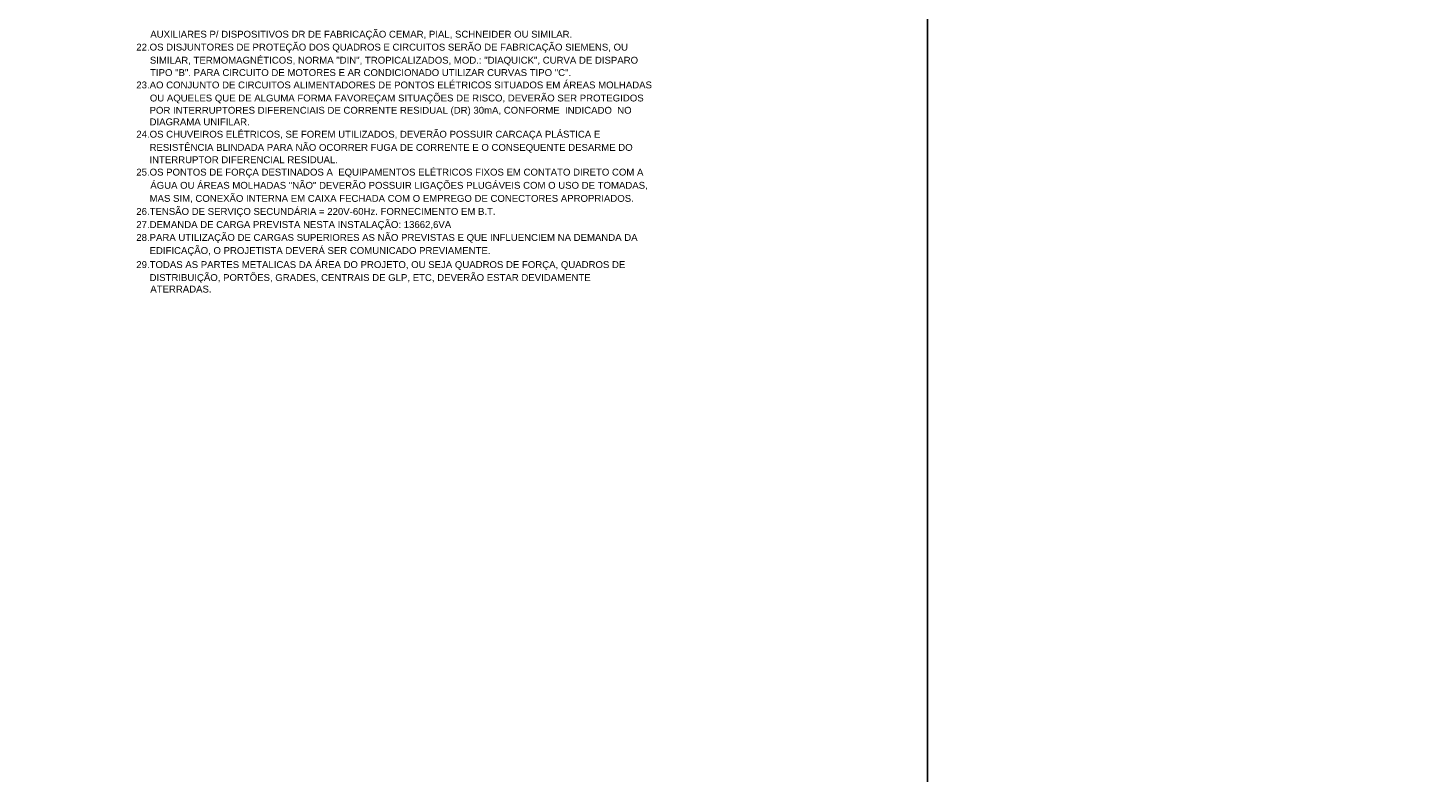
# Model space of a CAD drawing. Extents: x -98 to 248, y -55 to 13.
# Tile 40 of 117: x 30 to 46, y -20 to -12. Entities that reach past the tile are written whole.
import ezdxf

# ---------------------------------------------------------------- set-up
doc = ezdxf.new("R2010")
doc.units = 0
doc.header["$LTSCALE"] = 0.01
doc.layers.add('AUX', color=2, linetype='Continuous')
doc.styles.add('Arial', font='arial.ttf', dxfattribs={"height": 0.1})

msp = doc.modelspace()

# ---------------------------------------------------------------- linework, layer by layer
at = {"layer": 'AUX'}
for points in [[(-28.9167, 12.6966), (40.2103, 12.6966), (40.2103, -55.3374), (-28.9167, -55.3374)], [(40.2103, 12.6966), (109.3373, 12.6966), (109.3373, -55.3374), (40.2103, -55.3374)]]:
    msp.add_lwpolyline(points, close=True, dxfattribs=at)

# ---------------------------------------------------------------- texts
at = {"style": 'Arial'}
for s, p in [('AUXILIARES P/ DISPOSITIVOS DR DE FABRICAÇÃO CEMAR, PIAL, SCHNEIDER OU SIMILAR.', (31.7187, -11.7614)), ('22.OS DISJUNTORES DE PROTEÇÃO DOS QUADROS E CIRCUITOS SERÃO DE FABRICAÇÃO SIEMENS, OU', (31.5656, -11.9028)), ('SIMILAR, TERMOMAGNÉTICOS, NORMA "DIN", TROPICALIZADOS, MOD.: "DIAQUICK", CURVA DE DISPARO', (31.7139, -12.0455)), ('23.AO CONJUNTO DE CIRCUITOS ALIMENTADORES DE PONTOS ELÉTRICOS SITUADOS EM ÁREAS MOLHADAS', (31.5656, -12.3158)), ('TIPO "B". PARA CIRCUITO DE MOTORES E AR CONDICIONADO UTILIZAR CURVAS TIPO "C".', (31.7162, -12.1806)), ('OU AQUELES QUE DE ALGUMA FORMA FAVOREÇAM SITUAÇÕES DE RISCO, DEVERÃO SER PROTEGIDOS', (31.7136, -12.4584)), ('POR INTERRUPTORES DIFERENCIAIS DE CORRENTE RESIDUAL (DR) 30mA, CONFORME  INDICADO  NO', (31.7106, -12.5923)), ('DIAGRAMA UNIFILAR.', (31.7106, -12.7186)), ('24.OS CHUVEIROS ELÉTRICOS, SE FOREM UTILIZADOS, DEVERÃO POSSUIR CARCAÇA PLÁSTICA E', (31.5656, -12.8537)), ('RESISTÊNCIA BLINDADA PARA NÃO OCORRER FUGA DE CORRENTE E O CONSEQUENTE DESARME DO', (31.7104, -12.9977)), ('INTERRUPTOR DIFERENCIAL RESIDUAL.', (31.7089, -13.1328)), ('25.OS PONTOS DE FORÇA DESTINADOS A  EQUIPAMENTOS ELÉTRICOS FIXOS EM CONTATO DIRETO COM A', (31.5656, -13.2679)), ('ÁGUA OU ÁREAS MOLHADAS "NÃO" DEVERÃO POSSUIR LIGAÇÕES PLUGÁVEIS COM O USO DE TOMADAS,', (31.7187, -13.4118)), ('MAS SIM, CONEXÃO INTERNA EM CAIXA FECHADA COM O EMPREGO DE CONECTORES APROPRIADOS.', (31.7109, -13.5545)), ('26.TENSÃO DE SERVIÇO SECUNDÁRIA = 220V-60Hz. FORNECIMENTO EM B.T.', (31.5656, -13.6972)), ('27.DEMANDA DE CARGA PREVISTA NESTA INSTALAÇÃO: 13662,6VA', (31.5656, -13.8399)), ('28.PARA UTILIZAÇÃO DE CARGAS SUPERIORES AS NÃO PREVISTAS E QUE INFLUENCIEM NA DEMANDA DA', (31.5656, -13.9813)), ('EDIFICAÇÃO, O PROJETISTA DEVERÁ SER COMUNICADO PREVIAMENTE.', (31.7104, -14.124)), ('29.TODAS AS PARTES METALICAS DA ÁREA DO PROJETO, OU SEJA QUADROS DE FORÇA, QUADROS DE', (31.5656, -14.2774)), ('DISTRIBUIÇÃO, PORTÕES, GRADES, CENTRAIS DE GLP, ETC, DEVERÃO ESTAR DEVIDAMENTE', (31.7106, -14.4188)), ('ATERRADAS', (31.7187, -14.5451)), ('.', (32.3591, -14.5451))]:
    msp.add_text(s, height=0.075, dxfattribs=at).set_placement(p)

doc.saveas('drawing.dxf')
